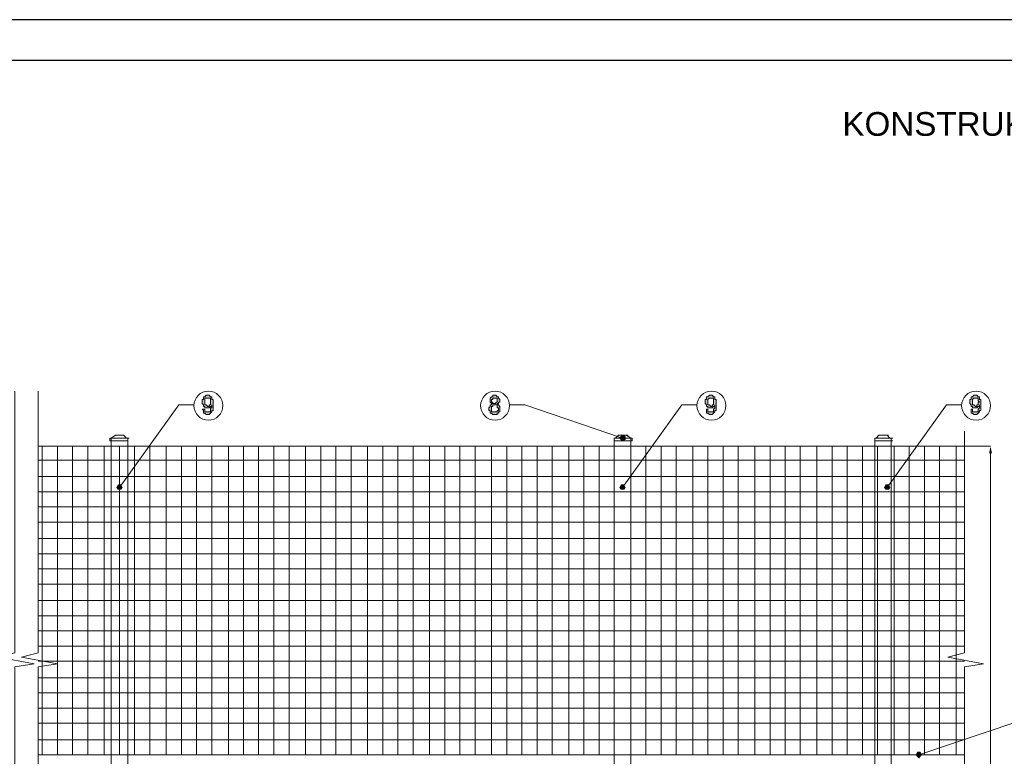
# Model space of a CAD drawing. Header units: millimetres. Extents: x 74583 to 75292, y 11361 to 11727.
# Tile 35 of 85: x 74950 to 74981, y 11705 to 11727. Entities that reach past the tile are written whole.
import ezdxf

# ---------------------------------------------------------------- set-up
doc = ezdxf.new("R2010")
doc.units = ezdxf.units.MM
doc.layers.add('C00-00-00', color=7, linetype='Continuous')
doc.styles.get("Standard").update_dxf_attribs({"font": 'ARIAL.TTF'})

msp = doc.modelspace()

# ---------------------------------------------------------------- hatches: boundary and pattern name
at = {"layer": 'C00-00-00'}
h = msp.add_hatch(color=256, dxfattribs=at)
h.paths.add_polyline_path([(74955.924, 11715.274), (74956.008, 11715.274), (74956.008, 11715.232), (74956.008, 11715.19), (74956.051, 11715.19), (74956.093, 11715.19), (74956.135, 11715.19), (74956.178, 11715.19), (74956.178, 11715.232), (74956.178, 11715.274), (74956.178, 11715.317), (74956.22, 11715.317), (74956.22, 11715.359), (74956.22, 11715.401), (74956.22, 11715.359), (74956.178, 11715.359), (74956.135, 11715.317), (74956.093, 11715.317), (74956.051, 11715.317), (74956.008, 11715.317), (74956.008, 11715.359), (74955.966, 11715.359), (74955.966, 11715.401), (74955.924, 11715.444), (74955.924, 11715.486), (74955.924, 11715.528), (74955.924, 11715.571), (74955.966, 11715.571), (74955.966, 11715.613), (74955.966, 11715.655), (74956.008, 11715.655), (74956.051, 11715.698), (74956.093, 11715.698), (74956.135, 11715.698), (74956.178, 11715.655), (74956.22, 11715.655), (74956.22, 11715.613), (74956.22, 11715.571), (74956.262, 11715.571), (74956.262, 11715.528), (74956.262, 11715.486), (74956.262, 11715.444), (74956.262, 11715.401), (74956.262, 11715.359), (74956.262, 11715.317), (74956.262, 11715.274), (74956.262, 11715.232), (74956.22, 11715.232), (74956.22, 11715.19), (74956.178, 11715.147), (74956.135, 11715.105), (74956.093, 11715.105), (74956.051, 11715.105), (74956.008, 11715.147), (74955.966, 11715.147), (74955.966, 11715.19), (74955.966, 11715.232)])
h.paths.add_polyline_path([(74956.178, 11715.486), (74956.178, 11715.528), (74956.178, 11715.571), (74956.178, 11715.613), (74956.135, 11715.613), (74956.093, 11715.613), (74956.051, 11715.613), (74956.008, 11715.613), (74956.008, 11715.571), (74956.008, 11715.528), (74956.008, 11715.486), (74956.008, 11715.444), (74956.008, 11715.401), (74956.051, 11715.401), (74956.093, 11715.359), (74956.135, 11715.359), (74956.135, 11715.401), (74956.178, 11715.401), (74956.178, 11715.444)])
h = msp.add_hatch(color=256, dxfattribs=at)
h.paths.add_polyline_path([(74964.856, 11715.444), (74964.814, 11715.444), (74964.771, 11715.486), (74964.771, 11715.528), (74964.771, 11715.571), (74964.771, 11715.613), (74964.814, 11715.655), (74964.856, 11715.655), (74964.856, 11715.698), (74964.898, 11715.698), (74964.941, 11715.698), (74964.983, 11715.655), (74965.025, 11715.655), (74965.025, 11715.613), (74965.068, 11715.571), (74965.068, 11715.528), (74965.068, 11715.486), (74965.025, 11715.486), (74965.025, 11715.444), (74964.983, 11715.444), (74965.025, 11715.401), (74965.068, 11715.359), (74965.068, 11715.317), (74965.068, 11715.274), (74965.068, 11715.232), (74965.068, 11715.19), (74965.025, 11715.19), (74965.025, 11715.147), (74964.983, 11715.147), (74964.983, 11715.105), (74964.941, 11715.105), (74964.898, 11715.105), (74964.856, 11715.105), (74964.814, 11715.147), (74964.771, 11715.147), (74964.771, 11715.19), (74964.771, 11715.232), (74964.729, 11715.232), (74964.729, 11715.274), (74964.729, 11715.317), (74964.771, 11715.359), (74964.771, 11715.401), (74964.814, 11715.401), (74964.814, 11715.444)])
h.paths.add_polyline_path([(74964.814, 11715.274), (74964.814, 11715.232), (74964.814, 11715.19), (74964.856, 11715.19), (74964.898, 11715.19), (74964.941, 11715.19), (74964.983, 11715.19), (74964.983, 11715.232), (74965.025, 11715.232), (74965.025, 11715.274), (74965.025, 11715.317), (74964.983, 11715.317), (74964.983, 11715.359), (74964.983, 11715.401), (74964.941, 11715.401), (74964.898, 11715.401), (74964.856, 11715.401), (74964.856, 11715.359), (74964.814, 11715.359), (74964.814, 11715.317)])
h.paths.add_polyline_path([(74964.814, 11715.528), (74964.814, 11715.486), (74964.856, 11715.486), (74964.856, 11715.444), (74964.898, 11715.444), (74964.941, 11715.444), (74964.941, 11715.486), (74964.983, 11715.486), (74964.983, 11715.528), (74964.983, 11715.571), (74964.983, 11715.613), (74964.941, 11715.613), (74964.898, 11715.613), (74964.856, 11715.613), (74964.856, 11715.571), (74964.814, 11715.571)])
h = msp.add_hatch(color=256, dxfattribs=at)
h.paths.add_polyline_path([(74971.418, 11715.274), (74971.46, 11715.274), (74971.46, 11715.232), (74971.46, 11715.19), (74971.502, 11715.19), (74971.545, 11715.19), (74971.587, 11715.19), (74971.629, 11715.19), (74971.629, 11715.232), (74971.629, 11715.274), (74971.672, 11715.317), (74971.672, 11715.359), (74971.672, 11715.401), (74971.672, 11715.359), (74971.629, 11715.359), (74971.587, 11715.317), (74971.545, 11715.317), (74971.502, 11715.317), (74971.46, 11715.317), (74971.46, 11715.359), (74971.418, 11715.359), (74971.418, 11715.401), (74971.375, 11715.444), (74971.375, 11715.486), (74971.375, 11715.528), (74971.375, 11715.571), (74971.418, 11715.571), (74971.418, 11715.613), (74971.418, 11715.655), (74971.46, 11715.655), (74971.502, 11715.698), (74971.545, 11715.698), (74971.587, 11715.698), (74971.629, 11715.655), (74971.672, 11715.655), (74971.672, 11715.613), (74971.672, 11715.571), (74971.714, 11715.571), (74971.714, 11715.528), (74971.714, 11715.486), (74971.714, 11715.444), (74971.714, 11715.401), (74971.714, 11715.359), (74971.714, 11715.317), (74971.714, 11715.274), (74971.714, 11715.232), (74971.672, 11715.232), (74971.672, 11715.19), (74971.629, 11715.147), (74971.587, 11715.105), (74971.545, 11715.105), (74971.502, 11715.105), (74971.46, 11715.147), (74971.418, 11715.147), (74971.418, 11715.19), (74971.418, 11715.232)])
h.paths.add_polyline_path([(74971.629, 11715.486), (74971.629, 11715.528), (74971.629, 11715.571), (74971.629, 11715.613), (74971.587, 11715.613), (74971.545, 11715.613), (74971.502, 11715.613), (74971.46, 11715.571), (74971.46, 11715.528), (74971.46, 11715.486), (74971.46, 11715.444), (74971.46, 11715.401), (74971.502, 11715.401), (74971.545, 11715.359), (74971.587, 11715.359), (74971.587, 11715.401), (74971.629, 11715.401), (74971.629, 11715.444)])
h = msp.add_hatch(color=256, dxfattribs=at)
h.paths.add_polyline_path([(74979.546, 11715.274), (74979.588, 11715.274), (74979.588, 11715.232), (74979.588, 11715.19), (74979.63, 11715.19), (74979.673, 11715.19), (74979.715, 11715.19), (74979.757, 11715.19), (74979.757, 11715.232), (74979.757, 11715.274), (74979.8, 11715.317), (74979.8, 11715.359), (74979.8, 11715.401), (74979.8, 11715.359), (74979.757, 11715.359), (74979.715, 11715.317), (74979.673, 11715.317), (74979.63, 11715.317), (74979.588, 11715.317), (74979.588, 11715.359), (74979.546, 11715.359), (74979.546, 11715.401), (74979.503, 11715.444), (74979.503, 11715.486), (74979.503, 11715.528), (74979.503, 11715.571), (74979.546, 11715.571), (74979.546, 11715.613), (74979.546, 11715.655), (74979.588, 11715.655), (74979.63, 11715.698), (74979.673, 11715.698), (74979.715, 11715.698), (74979.757, 11715.655), (74979.8, 11715.655), (74979.8, 11715.613), (74979.8, 11715.571), (74979.842, 11715.571), (74979.842, 11715.528), (74979.842, 11715.486), (74979.842, 11715.444), (74979.842, 11715.401), (74979.842, 11715.359), (74979.842, 11715.317), (74979.842, 11715.274), (74979.842, 11715.232), (74979.8, 11715.232), (74979.8, 11715.19), (74979.757, 11715.147), (74979.715, 11715.105), (74979.673, 11715.105), (74979.63, 11715.105), (74979.588, 11715.147), (74979.546, 11715.147), (74979.546, 11715.19), (74979.546, 11715.232)])
h.paths.add_polyline_path([(74979.8, 11715.486), (74979.757, 11715.528), (74979.757, 11715.571), (74979.757, 11715.613), (74979.715, 11715.613), (74979.673, 11715.613), (74979.63, 11715.613), (74979.588, 11715.571), (74979.588, 11715.528), (74979.588, 11715.486), (74979.588, 11715.444), (74979.588, 11715.401), (74979.63, 11715.401), (74979.673, 11715.359), (74979.715, 11715.359), (74979.715, 11715.401), (74979.757, 11715.401), (74979.757, 11715.444), (74979.757, 11715.486)])
h = msp.add_hatch(color=256, dxfattribs=at)
h.dxf.hatch_style = 2
h.paths.add_polyline_path([(74968.92, 11714.385), (74968.92, 11714.428), (74968.835, 11714.47), (74968.793, 11714.428), (74968.751, 11714.385), (74968.793, 11714.343), (74968.835, 11714.301), (74968.92, 11714.343)])
h = msp.add_hatch(color=256, dxfattribs=at)
h.dxf.hatch_style = 2
h.paths.add_polyline_path([(74980.096, 11713.92), (74980.181, 11713.92), (74980.138, 11714.131)])
h = msp.add_hatch(color=256, dxfattribs=at)
h.dxf.hatch_style = 2
h.paths.add_polyline_path([(74953.299, 11712.861), (74953.341, 11712.946), (74953.384, 11712.946), (74953.426, 11712.946), (74953.468, 11712.861), (74953.426, 11712.819), (74953.384, 11712.819), (74953.341, 11712.819)])
h = msp.add_hatch(color=256, dxfattribs=at)
h.dxf.hatch_style = 2
h.paths.add_polyline_path([(74968.751, 11712.861), (74968.793, 11712.946), (74968.835, 11712.946), (74968.878, 11712.946), (74968.92, 11712.861), (74968.878, 11712.819), (74968.835, 11712.819), (74968.793, 11712.819)])
h = msp.add_hatch(color=256, dxfattribs=at)
h.dxf.hatch_style = 2
h.paths.add_polyline_path([(74976.879, 11712.861), (74976.921, 11712.946), (74976.963, 11712.946), (74977.006, 11712.946), (74977.048, 11712.861), (74977.006, 11712.819), (74976.963, 11712.819), (74976.921, 11712.819)])
h = msp.add_hatch(color=256, dxfattribs=at)
h.dxf.hatch_style = 2
h.paths.add_polyline_path([(74977.852, 11704.649), (74977.895, 11704.733), (74977.937, 11704.733), (74977.979, 11704.733), (74978.022, 11704.649), (74977.979, 11704.606), (74977.937, 11704.564), (74977.895, 11704.606)])

# ---------------------------------------------------------------- linework, layer by layer
at = {"color": 7}
for points in [[(74997.225, 11652.989), (74997.225, 11727.239), (74892.225, 11727.239), (74892.225, 11652.989)], [(74896.963, 11725.989), (74896.963, 11654.239), (74995.975, 11654.239), (74995.975, 11725.989)]]:
    msp.add_lwpolyline(points, close=True, dxfattribs=at)
at = {"layer": 'C00-00-00', "lineweight": 0}
for points in [[(74950.166, 11715.825), (74950.166, 11707.781), (74949.658, 11707.654), (74950.759, 11707.443), (74950.166, 11707.358), (74950.166, 11697.367), (74949.658, 11697.283), (74950.759, 11697.071), (74950.166, 11696.944), (74950.166, 11688.731)], [(74950.886, 11715.825), (74950.886, 11707.781), (74950.378, 11707.654), (74951.479, 11707.443), (74950.886, 11707.358), (74950.886, 11697.367), (74950.378, 11697.283), (74951.479, 11697.071), (74950.886, 11696.944), (74950.886, 11688.731)], [(74955.204, 11715.401), (74953.384, 11712.861)], [(74955.67, 11715.401), (74955.204, 11715.401)], [(74965.364, 11715.401), (74965.83, 11715.401)], [(74965.83, 11715.401), (74968.835, 11714.385)], [(74970.656, 11715.401), (74968.835, 11712.861)], [(74971.121, 11715.401), (74970.656, 11715.401)], [(74978.784, 11715.401), (74976.963, 11712.861)], [(74979.249, 11715.401), (74978.784, 11715.401)], [(74953.13, 11714.385), (74953.257, 11714.47)], [(74953.257, 11714.47), (74953.299, 11714.47)], [(74953.257, 11714.47), (74953.468, 11714.47)], [(74953.511, 11714.47), (74953.468, 11714.47)], [(74953.511, 11714.47), (74953.595, 11714.385)], [(74968.624, 11714.385), (74968.708, 11714.47)], [(74968.751, 11714.47), (74968.708, 11714.47)], [(74968.751, 11714.47), (74968.962, 11714.47)], [(74968.962, 11714.47), (74969.005, 11714.47)], [(74968.962, 11714.47), (74969.089, 11714.385)], [(74976.625, 11714.385), (74976.709, 11714.47)], [(74976.709, 11714.47), (74976.752, 11714.47)], [(74976.709, 11714.47), (74976.963, 11714.47)], [(74976.963, 11714.47), (74977.006, 11714.47)], [(74976.963, 11714.47), (74977.048, 11714.385)], [(74979.334, 11714.597), (74979.334, 11707.781), (74978.826, 11707.654), (74979.927, 11707.443), (74979.334, 11707.358), (74979.334, 11697.367), (74978.826, 11697.283), (74979.927, 11697.071), (74979.334, 11696.944), (74979.334, 11688.731)], [(74953.13, 11714.385), (74953.087, 11714.385)], [(74953.087, 11714.301), (74953.087, 11714.385)], [(74953.13, 11714.301), (74953.087, 11714.301)], [(74953.13, 11692.245), (74953.13, 11714.385)], [(74953.13, 11714.385), (74953.638, 11714.385)], [(74953.13, 11714.385), (74953.595, 11714.385)], [(74953.13, 11714.385), (74953.172, 11714.385)], [(74953.13, 11714.385), (74953.172, 11714.385)], [(74953.13, 11714.385), (74953.13, 11714.301)], [(74953.13, 11714.301), (74953.595, 11714.301)], [(74953.638, 11714.385), (74953.595, 11714.385)], [(74953.595, 11714.385), (74953.638, 11714.385)], [(74953.638, 11714.301), (74953.595, 11714.301)], [(74953.638, 11691.864), (74953.638, 11714.385)], [(74953.638, 11714.385), (74953.68, 11714.385)], [(74953.638, 11714.385), (74953.638, 11714.301)], [(74953.638, 11714.385), (74953.638, 11714.301)], [(74968.581, 11691.864), (74968.581, 11714.385)], [(74968.581, 11714.385), (74969.089, 11714.385)], [(74968.624, 11714.385), (74968.581, 11714.385)], [(74968.581, 11714.385), (74968.624, 11714.385)], [(74968.581, 11714.301), (74968.581, 11714.385)], [(74968.581, 11714.385), (74968.581, 11714.301)], [(74968.624, 11714.301), (74968.581, 11714.301)], [(74968.624, 11714.385), (74969.089, 11714.385)], [(74968.624, 11714.385), (74968.666, 11714.385)], [(74968.624, 11714.301), (74969.089, 11714.301)], [(74969.089, 11692.245), (74969.089, 11714.385)], [(74969.132, 11714.385), (74969.089, 11714.385)], [(74969.089, 11714.385), (74969.132, 11714.385)], [(74969.089, 11714.385), (74969.132, 11714.385)], [(74969.089, 11714.385), (74969.089, 11714.301)], [(74969.132, 11714.301), (74969.089, 11714.301)], [(74969.132, 11714.385), (74969.132, 11714.301)], [(74976.582, 11714.385), (74977.09, 11714.385)], [(74976.582, 11714.385), (74977.09, 11714.385)], [(74976.582, 11714.385), (74976.625, 11714.385)], [(74976.582, 11714.385), (74976.625, 11714.385)], [(74976.582, 11714.301), (74976.582, 11714.385)], [(74976.582, 11714.385), (74976.625, 11714.385)], [(74976.582, 11714.385), (74976.582, 11714.301)], [(74976.582, 11691.864), (74976.582, 11714.301)], [(74976.582, 11714.301), (74977.09, 11714.301)], [(74976.582, 11714.301), (74976.625, 11714.301)], [(74977.048, 11714.385), (74977.09, 11714.385)], [(74977.09, 11714.385), (74977.133, 11714.385)], [(74977.09, 11714.385), (74977.133, 11714.385)], [(74977.09, 11714.385), (74977.09, 11714.301)], [(74977.09, 11714.385), (74977.09, 11714.301)], [(74977.09, 11692.245), (74977.09, 11714.301)], [(74977.09, 11714.301), (74977.133, 11714.301)], [(74950.886, 11714.131), (74979.334, 11714.131)], [(74951.013, 11704.649), (74951.013, 11714.131)], [(74951.479, 11704.649), (74951.479, 11714.131)], [(74951.944, 11704.649), (74951.944, 11714.131)], [(74952.41, 11704.649), (74952.41, 11714.131)], [(74952.918, 11704.649), (74952.918, 11714.131)], [(74953.384, 11704.649), (74953.384, 11714.131)], [(74953.849, 11704.649), (74953.849, 11714.131)], [(74954.315, 11704.649), (74954.315, 11714.131)], [(74954.823, 11704.649), (74954.823, 11714.131)], [(74955.289, 11704.649), (74955.289, 11714.131)], [(74955.754, 11704.649), (74955.754, 11714.131)], [(74956.22, 11704.649), (74956.22, 11714.131)], [(74956.728, 11704.649), (74956.728, 11714.131)], [(74957.194, 11704.649), (74957.194, 11714.131)], [(74957.659, 11704.649), (74957.659, 11714.131)], [(74958.125, 11704.649), (74958.125, 11714.131)], [(74958.591, 11704.649), (74958.591, 11714.131)], [(74959.099, 11704.649), (74959.099, 11714.131)], [(74959.564, 11704.649), (74959.564, 11714.131)], [(74960.03, 11704.649), (74960.03, 11714.131)], [(74960.496, 11704.649), (74960.496, 11714.131)], [(74961.004, 11704.649), (74961.004, 11714.131)], [(74961.469, 11704.649), (74961.469, 11714.131)], [(74961.935, 11704.649), (74961.935, 11714.131)], [(74962.401, 11704.649), (74962.401, 11714.131)], [(74962.909, 11704.649), (74962.909, 11714.131)], [(74963.374, 11704.649), (74963.374, 11714.131)], [(74963.84, 11704.649), (74963.84, 11714.131)], [(74964.306, 11704.649), (74964.306, 11714.131)], [(74964.814, 11704.649), (74964.814, 11714.131)], [(74965.279, 11704.649), (74965.279, 11714.131)], [(74965.745, 11704.649), (74965.745, 11714.131)], [(74966.211, 11704.649), (74966.211, 11714.131)], [(74966.676, 11704.649), (74966.676, 11714.131)], [(74967.184, 11704.649), (74967.184, 11714.131)], [(74967.65, 11704.649), (74967.65, 11714.131)], [(74968.116, 11704.649), (74968.116, 11714.131)], [(74968.581, 11704.649), (74968.581, 11714.131)], [(74969.089, 11704.649), (74969.089, 11714.131)], [(74969.555, 11704.649), (74969.555, 11714.131)], [(74970.021, 11704.649), (74970.021, 11714.131)], [(74970.486, 11704.649), (74970.486, 11714.131)], [(74970.994, 11704.649), (74970.994, 11714.131)], [(74971.46, 11704.649), (74971.46, 11714.131)], [(74971.926, 11704.649), (74971.926, 11714.131)], [(74972.391, 11704.649), (74972.391, 11714.131)], [(74972.899, 11704.649), (74972.899, 11714.131)], [(74973.365, 11704.649), (74973.365, 11714.131)], [(74973.831, 11704.649), (74973.831, 11714.131)], [(74974.296, 11704.649), (74974.296, 11714.131)], [(74974.804, 11704.649), (74974.804, 11714.131)], [(74975.27, 11704.649), (74975.27, 11714.131)], [(74975.736, 11704.649), (74975.736, 11714.131)], [(74976.201, 11704.649), (74976.201, 11714.131)], [(74976.667, 11704.649), (74976.667, 11714.131)], [(74977.175, 11704.649), (74977.175, 11714.131)], [(74977.641, 11704.649), (74977.641, 11714.131)], [(74978.106, 11704.649), (74978.106, 11714.131)], [(74978.572, 11704.649), (74978.572, 11714.131)], [(74979.08, 11704.649), (74979.08, 11714.131)], [(74979.334, 11714.131), (74980.138, 11714.131)], [(74980.138, 11713.92), (74980.138, 11694.362)], [(74979.334, 11713.708), (74950.886, 11713.708)], [(74979.334, 11713.2), (74950.886, 11713.2)], [(74979.334, 11712.734), (74950.886, 11712.734)], [(74979.334, 11712.269), (74950.886, 11712.269)], [(74979.334, 11711.803), (74950.886, 11711.803)], [(74979.334, 11711.295), (74950.886, 11711.295)], [(74979.334, 11710.829), (74950.886, 11710.829)], [(74979.334, 11710.364), (74950.886, 11710.364)], [(74979.334, 11709.898), (74950.886, 11709.898)], [(74979.334, 11709.39), (74950.886, 11709.39)], [(74979.334, 11708.924), (74950.886, 11708.924)], [(74979.334, 11708.459), (74950.886, 11708.459)], [(74979.334, 11707.993), (74950.886, 11707.993)], [(74979.334, 11707.527), (74950.886, 11707.527)], [(74979.334, 11707.019), (74950.886, 11707.019)], [(74979.334, 11706.554), (74950.886, 11706.554)], [(74979.334, 11706.088), (74950.886, 11706.088)], [(74979.334, 11705.622), (74950.886, 11705.622)], [(74980.943, 11705.665), (74977.937, 11704.649)], [(74979.334, 11705.114), (74950.886, 11705.114)], [(74950.886, 11704.649), (74953.13, 11704.649)], [(74979.334, 11704.649), (74950.886, 11704.649)]]:
    msp.add_lwpolyline(points, dxfattribs=at)
for points in [[(74955.924, 11715.274), (74956.008, 11715.274), (74956.008, 11715.232), (74956.008, 11715.19), (74956.051, 11715.19), (74956.093, 11715.19), (74956.135, 11715.19), (74956.178, 11715.19), (74956.178, 11715.232), (74956.178, 11715.274), (74956.178, 11715.317), (74956.22, 11715.317), (74956.22, 11715.359), (74956.22, 11715.401), (74956.22, 11715.359), (74956.178, 11715.359), (74956.135, 11715.317), (74956.093, 11715.317), (74956.051, 11715.317), (74956.008, 11715.317), (74956.008, 11715.359), (74955.966, 11715.359), (74955.966, 11715.401), (74955.924, 11715.444), (74955.924, 11715.486), (74955.924, 11715.528), (74955.924, 11715.571), (74955.966, 11715.571), (74955.966, 11715.613), (74955.966, 11715.655), (74956.008, 11715.655), (74956.051, 11715.698), (74956.093, 11715.698), (74956.135, 11715.698), (74956.178, 11715.655), (74956.22, 11715.655), (74956.22, 11715.613), (74956.22, 11715.571), (74956.262, 11715.571), (74956.262, 11715.528), (74956.262, 11715.486), (74956.262, 11715.444), (74956.262, 11715.401), (74956.262, 11715.359), (74956.262, 11715.317), (74956.262, 11715.274), (74956.262, 11715.232), (74956.22, 11715.232), (74956.22, 11715.19), (74956.178, 11715.147), (74956.135, 11715.105), (74956.093, 11715.105), (74956.051, 11715.105), (74956.008, 11715.147), (74955.966, 11715.147), (74955.966, 11715.19), (74955.966, 11715.232)], [(74964.856, 11715.444), (74964.814, 11715.444), (74964.771, 11715.486), (74964.771, 11715.528), (74964.771, 11715.571), (74964.771, 11715.613), (74964.814, 11715.655), (74964.856, 11715.655), (74964.856, 11715.698), (74964.898, 11715.698), (74964.941, 11715.698), (74964.983, 11715.655), (74965.025, 11715.655), (74965.025, 11715.613), (74965.068, 11715.571), (74965.068, 11715.528), (74965.068, 11715.486), (74965.025, 11715.486), (74965.025, 11715.444), (74964.983, 11715.444), (74965.025, 11715.401), (74965.068, 11715.359), (74965.068, 11715.317), (74965.068, 11715.274), (74965.068, 11715.232), (74965.068, 11715.19), (74965.025, 11715.19), (74965.025, 11715.147), (74964.983, 11715.147), (74964.983, 11715.105), (74964.941, 11715.105), (74964.898, 11715.105), (74964.856, 11715.105), (74964.814, 11715.147), (74964.771, 11715.147), (74964.771, 11715.19), (74964.771, 11715.232), (74964.729, 11715.232), (74964.729, 11715.274), (74964.729, 11715.317), (74964.771, 11715.359), (74964.771, 11715.401), (74964.814, 11715.401), (74964.814, 11715.444)], [(74971.418, 11715.274), (74971.46, 11715.274), (74971.46, 11715.232), (74971.46, 11715.19), (74971.502, 11715.19), (74971.545, 11715.19), (74971.587, 11715.19), (74971.629, 11715.19), (74971.629, 11715.232), (74971.629, 11715.274), (74971.672, 11715.317), (74971.672, 11715.359), (74971.672, 11715.401), (74971.672, 11715.359), (74971.629, 11715.359), (74971.587, 11715.317), (74971.545, 11715.317), (74971.502, 11715.317), (74971.46, 11715.317), (74971.46, 11715.359), (74971.418, 11715.359), (74971.418, 11715.401), (74971.375, 11715.444), (74971.375, 11715.486), (74971.375, 11715.528), (74971.375, 11715.571), (74971.418, 11715.571), (74971.418, 11715.613), (74971.418, 11715.655), (74971.46, 11715.655), (74971.502, 11715.698), (74971.545, 11715.698), (74971.587, 11715.698), (74971.629, 11715.655), (74971.672, 11715.655), (74971.672, 11715.613), (74971.672, 11715.571), (74971.714, 11715.571), (74971.714, 11715.528), (74971.714, 11715.486), (74971.714, 11715.444), (74971.714, 11715.401), (74971.714, 11715.359), (74971.714, 11715.317), (74971.714, 11715.274), (74971.714, 11715.232), (74971.672, 11715.232), (74971.672, 11715.19), (74971.629, 11715.147), (74971.587, 11715.105), (74971.545, 11715.105), (74971.502, 11715.105), (74971.46, 11715.147), (74971.418, 11715.147), (74971.418, 11715.19), (74971.418, 11715.232)], [(74979.546, 11715.274), (74979.588, 11715.274), (74979.588, 11715.232), (74979.588, 11715.19), (74979.63, 11715.19), (74979.673, 11715.19), (74979.715, 11715.19), (74979.757, 11715.19), (74979.757, 11715.232), (74979.757, 11715.274), (74979.8, 11715.317), (74979.8, 11715.359), (74979.8, 11715.401), (74979.8, 11715.359), (74979.757, 11715.359), (74979.715, 11715.317), (74979.673, 11715.317), (74979.63, 11715.317), (74979.588, 11715.317), (74979.588, 11715.359), (74979.546, 11715.359), (74979.546, 11715.401), (74979.503, 11715.444), (74979.503, 11715.486), (74979.503, 11715.528), (74979.503, 11715.571), (74979.546, 11715.571), (74979.546, 11715.613), (74979.546, 11715.655), (74979.588, 11715.655), (74979.63, 11715.698), (74979.673, 11715.698), (74979.715, 11715.698), (74979.757, 11715.655), (74979.8, 11715.655), (74979.8, 11715.613), (74979.8, 11715.571), (74979.842, 11715.571), (74979.842, 11715.528), (74979.842, 11715.486), (74979.842, 11715.444), (74979.842, 11715.401), (74979.842, 11715.359), (74979.842, 11715.317), (74979.842, 11715.274), (74979.842, 11715.232), (74979.8, 11715.232), (74979.8, 11715.19), (74979.757, 11715.147), (74979.715, 11715.105), (74979.673, 11715.105), (74979.63, 11715.105), (74979.588, 11715.147), (74979.546, 11715.147), (74979.546, 11715.19), (74979.546, 11715.232)], [(74956.178, 11715.486), (74956.178, 11715.528), (74956.178, 11715.571), (74956.178, 11715.613), (74956.135, 11715.613), (74956.093, 11715.613), (74956.051, 11715.613), (74956.008, 11715.613), (74956.008, 11715.571), (74956.008, 11715.528), (74956.008, 11715.486), (74956.008, 11715.444), (74956.008, 11715.401), (74956.051, 11715.401), (74956.093, 11715.359), (74956.135, 11715.359), (74956.135, 11715.401), (74956.178, 11715.401), (74956.178, 11715.444)], [(74964.814, 11715.528), (74964.814, 11715.486), (74964.856, 11715.486), (74964.856, 11715.444), (74964.898, 11715.444), (74964.941, 11715.444), (74964.941, 11715.486), (74964.983, 11715.486), (74964.983, 11715.528), (74964.983, 11715.571), (74964.983, 11715.613), (74964.941, 11715.613), (74964.898, 11715.613), (74964.856, 11715.613), (74964.856, 11715.571), (74964.814, 11715.571)], [(74964.814, 11715.274), (74964.814, 11715.232), (74964.814, 11715.19), (74964.856, 11715.19), (74964.898, 11715.19), (74964.941, 11715.19), (74964.983, 11715.19), (74964.983, 11715.232), (74965.025, 11715.232), (74965.025, 11715.274), (74965.025, 11715.317), (74964.983, 11715.317), (74964.983, 11715.359), (74964.983, 11715.401), (74964.941, 11715.401), (74964.898, 11715.401), (74964.856, 11715.401), (74964.856, 11715.359), (74964.814, 11715.359), (74964.814, 11715.317)], [(74971.629, 11715.486), (74971.629, 11715.528), (74971.629, 11715.571), (74971.629, 11715.613), (74971.587, 11715.613), (74971.545, 11715.613), (74971.502, 11715.613), (74971.46, 11715.571), (74971.46, 11715.528), (74971.46, 11715.486), (74971.46, 11715.444), (74971.46, 11715.401), (74971.502, 11715.401), (74971.545, 11715.359), (74971.587, 11715.359), (74971.587, 11715.401), (74971.629, 11715.401), (74971.629, 11715.444)], [(74979.8, 11715.486), (74979.757, 11715.528), (74979.757, 11715.571), (74979.757, 11715.613), (74979.715, 11715.613), (74979.673, 11715.613), (74979.63, 11715.613), (74979.588, 11715.571), (74979.588, 11715.528), (74979.588, 11715.486), (74979.588, 11715.444), (74979.588, 11715.401), (74979.63, 11715.401), (74979.673, 11715.359), (74979.715, 11715.359), (74979.715, 11715.401), (74979.757, 11715.401), (74979.757, 11715.444), (74979.757, 11715.486)], [(74968.92, 11714.385), (74968.92, 11714.428), (74968.835, 11714.47), (74968.793, 11714.428), (74968.751, 11714.385), (74968.793, 11714.343), (74968.835, 11714.301), (74968.92, 11714.343)], [(74953.468, 11712.861), (74953.426, 11712.946), (74953.384, 11712.946), (74953.341, 11712.946), (74953.299, 11712.861), (74953.341, 11712.819), (74953.384, 11712.819), (74953.426, 11712.819)], [(74968.92, 11712.861), (74968.878, 11712.946), (74968.835, 11712.946), (74968.793, 11712.946), (74968.751, 11712.861), (74968.793, 11712.819), (74968.835, 11712.819), (74968.878, 11712.819)], [(74977.048, 11712.861), (74977.006, 11712.946), (74976.963, 11712.946), (74976.921, 11712.946), (74976.879, 11712.861), (74976.921, 11712.819), (74976.963, 11712.819), (74977.006, 11712.819)], [(74978.022, 11704.649), (74977.979, 11704.733), (74977.937, 11704.733), (74977.895, 11704.733), (74977.852, 11704.649), (74977.895, 11704.606), (74977.937, 11704.564), (74977.979, 11704.606)]]:
    msp.add_lwpolyline(points, close=True, dxfattribs=at)
for centre in [(74956.114, 11715.38), (74964.919, 11715.38), (74971.566, 11715.38), (74979.694, 11715.38)]:
    msp.add_circle(centre, 0.445, dxfattribs=at)

# ---------------------------------------------------------------- texts
at = {"layer": 'C00-00-00', "insert": (74975.589, 11724.4), "char_height": 0.72933, "attachment_point": 1}
msp.add_mtext('{\\fArial|b0|i0|c0|p0;KONSTRUKCJA OGRODZENIA BOISK}', dxfattribs=at)

doc.saveas('drawing.dxf')
